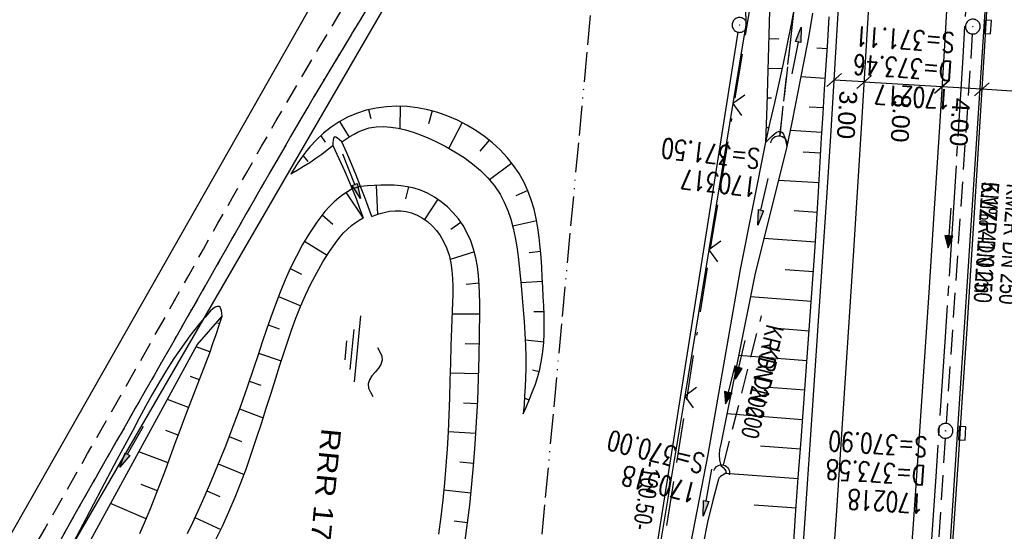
# Model space of a CAD drawing. Extents: x 509531 to 509917, y 454649 to 455599.
# Tile 21 of 26: x 509672 to 509771, y 455417 to 455468. Entities that reach past the tile are written whole.
import ezdxf

# ---------------------------------------------------------------- set-up
doc = ezdxf.new("R2010")
doc.units = 0
doc.header["$LTSCALE"] = 10
doc.header["$MEASUREMENT"] = 0
for name, pattern in [('ACAD_ISO13W100', [36, 12, -3, 12, -3, 0, -3, 0, -3]), ('ACAD_ISO16W100', [73, 15, -6.5, 15, -6.5, 15, -7, 1, -7]), ('ACHSE', [5.5, 4, -0.5, 0.5, -0.5]), ('AUSGEZOGEN', [0]), ('LT00', [0]), ('LT11', [0.3, 0.2, -0.1]), ('LT12', [0.4, 0.3, -0.1]), ('STRICHLINIE2', [0.375, 0.25, -0.125])]:
    doc.linetypes.add(name, pattern=pattern)
doc.layers.get('0').update_dxf_attribs({"linetype": 'LT00'})
for name, color, linetype in [('--EK_FBR', 1, 'LT00'), ('--EK_Halt-Pfeil', 4, 'LT00'), ('--EK_Haltung', 7, 'STRICHLINIE2'), ('--EK_Haltung-Text', 140, 'LT00'), ('--EK_RRB', 181, 'LT00'), ('--EK_RRB_SYMB', 181, 'LT00'), ('--EK_Schacht-Text', 5, 'LT00'), ('--EL_DFK_AB_L', 21, 'LT00'), ('--EL_DFK_AB_P', 7, 'LT00'), ('--EL_Halt-Pfeil', 4, 'LT00'), ('--EL_Haltung', 182, 'STRICHLINIE2'), ('--EL_Haltung-Text', 182, 'LT00'), ('--EL_RRB', 181, 'LT00'), ('--WASSER_NUTZUNG', 180, 'Continuous'), ('-AX-093', 35, 'ACHSE'), ('ABSTAND', 8, 'LT00'), ('BAB-KABEL', 220, 'ACAD_ISO16W100'), ('BEMAßUNG', 255, 'Continuous'), ('DFK_AB_L', 21, 'LT00'), ('DFK_AB_P', 7, 'LT00'), ('DFK_KATASTER', 250, 'LT00'), ('DL', 182, 'LT12'), ('GASLTG', 250, 'ACAD_ISO13W100'), ('PFEIL', 140, 'AUSGEZOGEN'), ('RRB_TEXT', 184, 'Continuous'), ('V116_AFBR_BAB', 250, 'LT00'), ('V116_BOESCH', 250, 'LT00'), ('V116_BOSCHUNG', 250, 'LT00'), ('V116_FELDWEG', 250, 'LT11'), ('V116_GRABEN', 250, 'LT00'), ('V116_H_BORD', 8, 'LT00'), ('V116_KA_PRUF', 182, 'LT00'), ('V116_LD_MARK', 250, 'LT00'), ('V116_SINKK', 182, 'LT00'), ('V116_UK_DURCH', 182, 'LT00'), ('V116_ZAUN', 40, 'LT00')]:
    doc.layers.add(name, color=color, linetype=linetype)
doc.styles.add('Arial', font='ARIAL.TTF')
doc.styles.add('Haltungsbeschriftung', font='ARIAL.TTF', dxfattribs={"width": 0.75})
doc.styles.add('schachtbeschriftung', font='romans.shx', dxfattribs={"width": 0.75, "height": 2})
doc.styles.get("Standard").update_dxf_attribs({"font": 'ARIAL.TTF'})
doc.styles.add('UNIR-H', font='unir_h.shx', dxfattribs={"width": 0.8})

# ---------------------------------------------------------------- blocks, each defined once
blk = doc.blocks.new('SYMB0003')
at = {"color": 0, "linetype": 'ByBlock'}
for p, q in [((-0.015712, 0), (0.010166, 0.012015)), ((0, -0.021257), (-0.015712, 0)), ((0.010166, 0.012015), (0, -0.021257))]:
    blk.add_line(p, q, dxfattribs=at)
for points in [[(-0.031395, 0.499013), (-0.093691, 0.491144), (-0.154509, 0.475528), (-0.21289, 0.452414), (-0.267913, 0.422164), (-0.318712, 0.385257), (-0.364484, 0.342274), (-0.404509, 0.293893), (-0.438154, 0.240877), (-0.464888, 0.184062), (-0.484292, 0.124345), (-0.496058, 0.062667), (-0.5, 0)], [(-0.5, 0), (-0.496058, -0.062667), (-0.484292, -0.124345), (-0.464888, -0.184062), (-0.438154, -0.240877), (-0.404509, -0.293893), (-0.364485, -0.342274), (-0.318712, -0.385257), (-0.267914, -0.422164), (-0.21289, -0.452414), (-0.154509, -0.475529), (-0.093691, -0.491144), (-0.031395, -0.499014), (0.031395, -0.499014)], [(0.5, 0), (0.496057, 0.062667), (0.484292, 0.124345), (0.464888, 0.184062), (0.438153, 0.240877), (0.404509, 0.293893), (0.364484, 0.342274), (0.318712, 0.385257), (0.267913, 0.422164), (0.21289, 0.452414), (0.154509, 0.475528), (0.093691, 0.491144), (0.031395, 0.499013), (-0.031395, 0.499013)], [(0.031395, -0.499014), (0.093691, -0.491144), (0.154509, -0.475529), (0.21289, -0.452414), (0.267914, -0.422164), (0.318712, -0.385257), (0.364485, -0.342274), (0.404509, -0.293893), (0.438154, -0.240877), (0.464889, -0.184062), (0.484292, -0.124345), (0.496058, -0.062667), (0.5, 0)]]:
    blk.add_lwpolyline(points, dxfattribs=at)
blk = doc.blocks.new('SYMB7251')
at = {"color": 0, "linetype": 'ByBlock'}
for points in [[(-0.25, 0), (-0.208333, 0.028889), (-0.166667, 0.051111), (-0.125, 0.06), (-0.083333, 0.051111), (-0.041667, 0.028889), (0, 0)], [(0, 0), (0.041667, -0.028889), (0.083333, -0.051111), (0.125, -0.06), (0.166667, -0.051111), (0.208333, -0.028889), (0.25, 0)]]:
    blk.add_lwpolyline(points, dxfattribs=at)
blk = doc.blocks.new('Pfreil3')
at = {"layer": 'PFEIL'}
blk.add_hatch(color=256, dxfattribs=at).paths.add_polyline_path([(-1.549, 0.273), (-1.549, -0.273), (0, 0)])
for p, q in [((-1.549, 0), (-4.831, 0)), ((-1.549, -0.273), (-1.549, 0.273)), ((-1.549, 0.273), (0, 0)), ((0, 0), (-1.549, -0.273))]:
    blk.add_line(p, q, dxfattribs=at)
blk = doc.blocks.new('SYMB0652')
at = {"color": 0, "linetype": 'ByBlock'}
blk.add_lwpolyline([(-0.15, -0.075), (0.15, -0.075), (0.15, 0.075), (-0.15, 0.075), (-0.15, -0.075)], dxfattribs=at)
blk = doc.blocks.new('SYMB1107')
at = {"color": 0, "linetype": 'ByBlock'}
for points in [[(-0.2, 0), (-0.196157, 0.039018), (-0.184776, 0.076537), (-0.166294, 0.111114), (-0.141421, 0.141421), (-0.111114, 0.166294), (-0.076537, 0.184776), (-0.039018, 0.196157), (0, 0.2)], [(0, 0.2), (0.039018, 0.196157), (0.076537, 0.184776), (0.111114, 0.166294), (0.141421, 0.141421), (0.166294, 0.111114), (0.184776, 0.076537), (0.196157, 0.039018), (0.2, 0)]]:
    blk.add_lwpolyline(points, dxfattribs=at)
blk = doc.blocks.new('SYMB0011')
at = {"color": 0, "linetype": 'ByBlock'}
for p, q in [((0.5, 0), (-0.5, 0)), ((0, 0.5), (0, -0.5))]:
    blk.add_line(p, q, dxfattribs=at)
blk = doc.blocks.new('_Oblique')
at = {"color": 0, "linetype": 'ByBlock', "lineweight": -2}
blk.add_line((-0.5, -0.5), (0.5, 0.5), dxfattribs=at)
blk = doc.blocks.new('SYMB0024')
at = {"color": 0, "linetype": 'ByBlock'}
for p, q in [((-0.5, 0.5), (0, 0)), ((0, 0), (0.5, 0.5))]:
    blk.add_line(p, q, dxfattribs=at)
blk = doc.blocks.new('WASSER2')
at = {"layer": '--EK_RRB_SYMB'}
for p, q in [((-0.3349, 0), (0.3349, 0)), ((-0.1913, -0.0543), (0.2151, -0.0543)), ((-0.071, -0.1164), (0.123, -0.1164))]:
    blk.add_line(p, q, dxfattribs=at)
blk = doc.blocks.new('SYMB0070')
at = {"color": 0, "linetype": 'ByBlock'}
for p, q in [((-0.5, 0), (0.2, 0)), ((0.5, 0), (0.2, 0.1)), ((0.2, 0.1), (0.2, 0)), ((0.468, 0), (0.21, 0.086)), ((0.21, 0.086), (0.21, -0.086)), ((0.21, -0.086), (0.468, 0)), ((0.22, -0.072), (0.437, 0)), ((0.23, -0.058), (0.405, 0)), ((0.24, -0.045), (0.374, 0)), ((0.342, 0), (0.25, 0.031)), ((0.25, 0.031), (0.25, -0.031)), ((0.25, -0.031), (0.342, 0)), ((0.26, -0.017), (0.31, 0)), ((0.27, -0.003), (0.279, 0))]:
    blk.add_line(p, q, dxfattribs=at)
for points in [[(0.2, 0), (0.2, -0.1), (0.5, 0)], [(0.437, 0), (0.22, 0.072), (0.22, -0.072)], [(0.405, 0), (0.23, 0.058), (0.23, -0.058)], [(0.374, 0), (0.24, 0.045), (0.24, -0.045)], [(0.31, 0), (0.26, 0.017), (0.26, -0.017)], [(0.279, 0), (0.27, 0.003), (0.27, -0.003)]]:
    blk.add_lwpolyline(points, dxfattribs=at)

msp = doc.modelspace()

# ---------------------------------------------------------------- linework, layer by layer
at = {"layer": '--EK_FBR', "linetype": 'LT11', "flags": 128}
for points in [[(509657.369, 455386.928), (509658.712, 455389.416), (509660.058, 455391.902), (509661.408, 455394.386), (509662.765, 455396.867), (509664.347, 455399.733), (509665.941, 455402.593), (509667.543, 455405.449), (509669.154, 455408.3), (509670.77, 455411.148), (509672.39, 455413.993), (509674.013, 455416.837), (509676.223, 455420.707), (509678.434, 455424.577), (509680.643, 455428.448), (509682.848, 455432.32), (509685.048, 455436.195), (509687.242, 455440.073), (509688.708, 455442.676), (509690.173, 455445.28), (509691.639, 455447.884), (509693.107, 455450.486), (509694.58, 455453.085), (509696.06, 455455.681), (509697.55, 455458.272), (509699.051, 455460.857), (509700.566, 455463.435), (509701.797, 455465.504), (509703.035, 455467.57), (509704.279, 455469.633), (509705.526, 455471.693), (509706.772, 455473.754), (509708.017, 455475.815), (509709.256, 455477.877), (509710.488, 455479.943), (509711.709, 455482.013), (509712.918, 455484.088), (509714.112, 455486.171), (509715.299, 455488.28), (509716.472, 455490.396), (509717.634, 455492.518), (509718.788, 455494.645), (509719.938, 455496.777), (509721.086, 455498.912), (509722.238, 455501.049), (509722.825, 455502.133)], [(509725.717, 455502.437), (509725.185, 455501.472), (509723.904, 455499.139), (509722.624, 455496.809), (509721.342, 455494.485), (509720.054, 455492.166), (509718.758, 455489.852), (509717.451, 455487.546), (509716.129, 455485.247), (509714.785, 455482.947), (509713.426, 455480.654), (509712.054, 455478.366), (509710.674, 455476.082), (509709.287, 455473.8), (509707.896, 455471.519), (509706.506, 455469.238), (509705.118, 455466.954), (509703.736, 455464.667), (509702.362, 455462.376), (509700.84, 455459.808), (509699.331, 455457.234), (509697.832, 455454.654), (509696.342, 455452.07), (509694.859, 455449.482), (509693.38, 455446.892), (509691.905, 455444.3), (509690.43, 455441.707), (509688.954, 455439.115), (509687.06, 455435.798), (509685.163, 455432.481), (509683.265, 455429.166), (509681.369, 455425.849), (509679.475, 455422.531), (509677.586, 455419.21), (509675.704, 455415.884), (509673.842, 455412.574), (509671.986, 455409.259), (509670.136, 455405.942), (509668.289, 455402.623), (509666.444, 455399.302), (509664.599, 455395.982), (509662.741, 455392.644), (509660.883, 455389.307), (509659.023, 455385.97)]]:
    msp.add_lwpolyline(points, dxfattribs=at)
at = {"layer": '--EK_FBR', "color": 2}
for points in [[(509765.74, 455474.108), (509765.247, 455465.869), (509764.739, 455457.631), (509764.216, 455449.394), (509763.661, 455440.877), (509763.092, 455432.361), (509762.511, 455423.846), (509762.065, 455417.424), (509761.613, 455411.002), (509761.156, 455404.581), (509760.695, 455398.16), (509760.387, 455393.904), (509760.077, 455389.648), (509759.762, 455385.393), (509759.442, 455381.138), (509759.159, 455377.444), (509758.871, 455373.75), (509758.581, 455370.056), (509758.288, 455366.362)], [(509769.771, 455474.009), (509769.293, 455465.83), (509768.801, 455457.653), (509768.294, 455449.476), (509767.888, 455443.092), (509767.474, 455436.708), (509767.053, 455430.325), (509766.624, 455423.942), (509766.185, 455417.497), (509765.738, 455411.053), (509765.282, 455404.609), (509764.815, 455398.166), (509764.395, 455392.498), (509763.967, 455386.831), (509763.531, 455381.164), (509763.203, 455376.952), (509762.873, 455372.741), (509762.541, 455368.529), (509762.459, 455365.967)]]:
    msp.add_lwpolyline(points, dxfattribs=at)
at = {"layer": '--EK_FBR'}
msp.add_lwpolyline([(509750.773, 455412.544), (509751.081, 455417.021), (509751.385, 455421.499), (509751.688, 455425.976), (509752.027, 455430.983), (509752.365, 455435.99), (509752.7, 455440.998), (509753.032, 455446.005), (509753.358, 455451.013), (509753.754, 455457.244), (509754.141, 455463.476), (509754.518, 455469.709)], dxfattribs=at)
at = {"layer": '--EK_Haltung'}
for p, q in [((509754.218, 455507.438), (509748.549, 455456.694)), ((509768.073, 455467.045), (509765.408, 455427.625)), ((509765.31, 455426.127), (509762.918, 455388.032))]:
    msp.add_line(p, q, dxfattribs=at)
at = {"layer": '--EK_Haltung', "color": 81}
msp.add_line((509742.861, 455423.419), (509746.705, 455438.522), dxfattribs=at)
at = {"layer": '--EK_RRB'}
msp.add_lwpolyline([(509716.699, 455415.782), (509716.934, 455417.566), (509717.142, 455419.353), (509717.326, 455421.138), (509717.527, 455423.341), (509717.698, 455425.541), (509717.842, 455427.742), (509717.959, 455429.948), (509718.049, 455432.161), (509718.114, 455434.387), (509718.154, 455436.628), (509718.17, 455438.888), (509718.168, 455439.816), (509718.153, 455440.745), (509718.115, 455441.669), (509718.044, 455442.587), (509717.932, 455443.494), (509717.767, 455444.386), (509717.542, 455445.261), (509717.246, 455446.113), (509716.87, 455446.941), (509716.466, 455447.645), (509715.998, 455448.318), (509715.471, 455448.953), (509714.891, 455449.54), (509714.263, 455450.071), (509713.592, 455450.538), (509712.884, 455450.933), (509712.145, 455451.247), (509711.504, 455451.445), (509710.849, 455451.587), (509710.182, 455451.681), (509709.507, 455451.734), (509708.828, 455451.752), (509708.149, 455451.744), (509707.472, 455451.715), (509706.777, 455451.673), (509706.086, 455451.623), (509705.238, 455451.377), (509704.768, 455451.067), (509704.304, 455450.75), (509703.854, 455450.417), (509703.423, 455450.061), (509702.933, 455449.59), (509702.477, 455449.082), (509702.048, 455448.546), (509701.642, 455447.993), (509700.898, 455446.881), (509700.212, 455445.737), (509699.579, 455444.565), (509698.993, 455443.367), (509698.447, 455442.148), (509697.936, 455440.911), (509697.454, 455439.659), (509696.995, 455438.395), (509696.553, 455437.124), (509696.122, 455435.847), (509695.696, 455434.569), (509695.27, 455433.293), (509694.581, 455431.282), (509693.873, 455429.284), (509693.142, 455427.299), (509692.385, 455425.327), (509691.599, 455423.367), (509690.783, 455421.42), (509689.931, 455419.484), (509689.043, 455417.56), (509688.511, 455416.451)], dxfattribs=at)
at = {"layer": '--EL_DFK_AB_L'}
for p, q in [((509742.924, 455529.03), (509664.517, 455394.067)), ((509728.858, 455369.44), (509744.363, 455467.218))]:
    msp.add_line(p, q, dxfattribs=at)
at = {"layer": '--EL_Haltung'}
for p, q in [((509754.218, 455507.438), (509748.549, 455456.694)), ((509768.073, 455467.045), (509765.408, 455427.625)), ((509742.861, 455423.419), (509746.705, 455438.522)), ((509765.31, 455426.127), (509762.918, 455388.032))]:
    msp.add_line(p, q, dxfattribs=at)
at = {"layer": '--EL_RRB'}
msp.add_lwpolyline([(509716.699, 455415.782), (509716.934, 455417.566), (509717.142, 455419.353), (509717.326, 455421.138), (509717.527, 455423.341), (509717.698, 455425.541), (509717.842, 455427.742), (509717.959, 455429.948), (509718.049, 455432.161), (509718.114, 455434.387), (509718.154, 455436.628), (509718.17, 455438.888), (509718.168, 455439.816), (509718.153, 455440.745), (509718.115, 455441.669), (509718.044, 455442.587), (509717.932, 455443.494), (509717.767, 455444.386), (509717.542, 455445.261), (509717.246, 455446.113), (509716.87, 455446.941), (509716.466, 455447.645), (509715.998, 455448.318), (509715.471, 455448.953), (509714.891, 455449.54), (509714.263, 455450.071), (509713.592, 455450.538), (509712.884, 455450.933), (509712.145, 455451.247), (509711.504, 455451.445), (509710.849, 455451.587), (509710.182, 455451.681), (509709.507, 455451.734), (509708.828, 455451.752), (509708.149, 455451.744), (509707.472, 455451.715), (509706.777, 455451.673), (509706.086, 455451.623), (509705.238, 455451.377), (509704.768, 455451.067), (509704.304, 455450.75), (509703.854, 455450.417), (509703.423, 455450.061), (509702.933, 455449.59), (509702.477, 455449.082), (509702.048, 455448.546), (509701.642, 455447.993), (509700.898, 455446.881), (509700.212, 455445.737), (509699.579, 455444.565), (509698.993, 455443.367), (509698.447, 455442.148), (509697.936, 455440.911), (509697.454, 455439.659), (509696.995, 455438.395), (509696.553, 455437.124), (509696.122, 455435.847), (509695.696, 455434.569), (509695.27, 455433.293), (509694.581, 455431.282), (509693.873, 455429.284), (509693.142, 455427.299), (509692.385, 455425.327), (509691.599, 455423.367), (509690.783, 455421.42), (509689.931, 455419.484), (509689.043, 455417.56), (509688.511, 455416.451)], dxfattribs=at)
at = {"layer": '-AX-093', "ltscale": 0.2}
msp.add_lwpolyline([(509772.617, 455584.067), (509772.422, 455577.829), (509771.927, 455563.676), (509771.381, 455549.524), (509770.785, 455535.375), (509770.14, 455521.228), (509769.447, 455507.083), (509768.709, 455492.94), (509767.925, 455478.8), (509767.099, 455464.662), (509766.23, 455450.527), (509765.32, 455436.394), (509764.37, 455422.264), (509763.382, 455408.137), (509762.358, 455394.012), (509761.297, 455379.89), (509760.203, 455365.77), (509759.075, 455351.653)], dxfattribs=at)
at = {"layer": 'BAB-KABEL', "ltscale": 0.03, "flags": 128}
msp.add_lwpolyline([(509744.429, 455587.154), (509744.884, 455574.421), (509745.016, 455570.734), (509745.41, 455559.935), (509746.463, 455539.739), (509746.856, 455517.321), (509747.254, 455499.237), (509747.254, 455483.303), (509746.991, 455479.089), (509746.072, 455473.114), (509741.72, 455446.586), (509735.262, 455405.826), (509727.746, 455362.593), (509727.087, 455349.484), (509725.641, 455318.867), (509724.573, 455296.05), (509722.061, 455252.912), (509719.952, 455223.627), (509716.984, 455184.525), (509714.991, 455143.773), (509710.809, 455095.309), (509707.539, 455064.12), (509704.454, 455036.725), (509702.097, 455030.386), (509690.677, 455027.125), (509685.781, 455001.292), (509698.684, 454988.554), (509687.296, 454943.017), (509685.237, 454936.132), (509682.276, 454911.563), (509678.853, 454889.212), (509677.029, 454864.133), (509675.207, 454842.293), (509675.207, 454838.88), (509674.576, 454831.129), (509663.944, 454792.585), (509656.038, 454760.97), (509649.8, 454731.909), (509645.386, 454711.52), (509640.677, 454673.985), (509632.766, 454668.852)], dxfattribs=at)
at = {"layer": 'BEMAßUNG'}
for p, q in [((509757.104, 455462.185), (509754.072, 455462.373)), ((509764.989, 455461.694), (509757.104, 455462.183)), ((509769.027, 455461.448), (509764.989, 455461.698)), ((509777.073, 455460.947), (509769.027, 455461.446))]:
    msp.add_line(p, q, dxfattribs=at)
at = {"layer": 'DFK_AB_L'}
for p, q in [((509742.924, 455529.03), (509664.517, 455394.067)), ((509728.858, 455369.44), (509744.363, 455467.218))]:
    msp.add_line(p, q, dxfattribs=at)
at = {"layer": 'DFK_KATASTER'}
msp.add_line((509651.05, 455382.019), (509742.659, 455543.027), dxfattribs=at)
at = {"layer": 'DL'}
msp.add_line((509754.218, 455507.438), (509748.549, 455456.694), dxfattribs=at)
at = {"layer": 'GASLTG', "ltscale": 0.025, "flags": 128}
msp.add_lwpolyline([(509732.412, 455588.47), (509731.559, 455550.215), (509730.863, 455531.773), (509729.977, 455496.071), (509729.817, 455473.793), (509723.139, 455402.323), (509719.992, 455370.227), (509719.32, 455359.341), (509718.219, 455346.92), (509717.576, 455329.178), (509717.027, 455313.894), (509716.011, 455279.64), (509715.623, 455261.049), (509714.406, 455253.668), (509713.55, 455245.775), (509712.753, 455238.464), (509710.106, 455214.892), (509700.768, 455126.624), (509692.786, 455066.172), (509691.898, 455059.057), (509688.483, 455033.75), (509683.036, 454993.781), (509674.834, 454936.521), (509667.273, 454889.447), (509660.75, 454850.407), (509657.904, 454839.06), (509646.1, 454798.179), (509643.654, 454788.347), (509640.958, 454775.409), (509638.389, 454763.73), (509630.009, 454722.145), (509625.515, 454700.413), (509623.56, 454684.933), (509621.446, 454670.091)], dxfattribs=at)
at = {"layer": 'V116_AFBR_BAB', "color": 0}
for points in [[(509765.74, 455474.108), (509765.247, 455465.869), (509764.739, 455457.631), (509764.216, 455449.394), (509763.661, 455440.877), (509763.092, 455432.361), (509762.511, 455423.846), (509762.065, 455417.424), (509761.613, 455411.002), (509761.156, 455404.581), (509760.695, 455398.16), (509760.387, 455393.904), (509760.077, 455389.648), (509759.762, 455385.393), (509759.442, 455381.138), (509759.159, 455377.444), (509758.871, 455373.75), (509758.581, 455370.056), (509758.288, 455366.362)], [(509769.771, 455474.009), (509769.293, 455465.83), (509768.801, 455457.653), (509768.294, 455449.476), (509767.888, 455443.092), (509767.474, 455436.708), (509767.053, 455430.325), (509766.624, 455423.942), (509766.185, 455417.497), (509765.738, 455411.053), (509765.282, 455404.609), (509764.815, 455398.166), (509764.395, 455392.498), (509763.967, 455386.831), (509763.531, 455381.164), (509763.203, 455376.952), (509762.873, 455372.741), (509762.541, 455368.529), (509762.459, 455365.967)]]:
    msp.add_lwpolyline(points, dxfattribs=at)
at = {"layer": 'V116_AFBR_BAB'}
msp.add_lwpolyline([(509750.773, 455412.544), (509751.081, 455417.021), (509751.385, 455421.499), (509751.688, 455425.976), (509752.027, 455430.983), (509752.365, 455435.99), (509752.7, 455440.998), (509753.032, 455446.005), (509753.358, 455451.013), (509753.754, 455457.244), (509754.141, 455463.476), (509754.518, 455469.709)], dxfattribs=at)
at = {"layer": 'V116_BOESCH'}
for points in [[(509747.151, 455456.089), (509747.269, 455459.727), (509747.385, 455463.365), (509747.496, 455467.003), (509747.6, 455470.641)], [(509749.903, 455414.518), (509750.167, 455418.327), (509750.437, 455422.135), (509750.714, 455425.943), (509750.922, 455428.735), (509751.133, 455431.527), (509751.344, 455434.319), (509751.553, 455437.111), (509751.758, 455439.904), (509751.957, 455442.697), (509752.148, 455445.49), (509752.328, 455448.284), (509752.495, 455451.079), (509752.597, 455452.898), (509752.696, 455454.716), (509752.798, 455456.535), (509752.943, 455458.982), (509753.097, 455461.428), (509753.257, 455463.873), (509753.42, 455466.319), (509753.582, 455468.764)], [(509722.577, 455428.605), (509722.902, 455429.35), (509723.219, 455430.097), (509723.52, 455430.846), (509723.798, 455431.6), (509724.045, 455432.359), (509724.253, 455433.125), (509724.436, 455434.014), (509724.565, 455434.913), (509724.646, 455435.821), (509724.688, 455436.738), (509724.696, 455437.662), (509724.68, 455438.593), (509724.645, 455439.53), (509724.6, 455440.472), (509724.551, 455441.418), (509724.5, 455442.426), (509724.446, 455443.435), (509724.382, 455444.441), (509724.301, 455445.442), (509724.196, 455446.434), (509724.058, 455447.414), (509723.883, 455448.379), (509723.661, 455449.326), (509723.386, 455450.252), (509723.05, 455451.153), (509722.648, 455452.028), (509722.151, 455452.906), (509721.579, 455453.748), (509720.937, 455454.549), (509720.23, 455455.307), (509719.465, 455456.017), (509718.646, 455456.676), (509717.779, 455457.281), (509716.869, 455457.827), (509715.923, 455458.311), (509714.945, 455458.73), (509713.932, 455459.083), (509712.899, 455459.362), (509711.852, 455459.565), (509710.799, 455459.689), (509709.747, 455459.73), (509708.701, 455459.685), (509707.669, 455459.552), (509706.658, 455459.327), (509705.673, 455459.007), (509704.778, 455458.619), (509703.918, 455458.152), (509703.099, 455457.611), (509702.327, 455457.006), (509701.607, 455456.341), (509700.945, 455455.624), (509700.524, 455455.103), (509700.126, 455454.565), (509699.747, 455454.013), (509699.379, 455453.454), (509699.018, 455452.89)], [(509704.192, 455456.131), (509704.6, 455456.403), (509705.009, 455456.667), (509705.424, 455456.913), (509705.844, 455457.134), (509706.274, 455457.321), (509706.962, 455457.531), (509707.672, 455457.646), (509708.399, 455457.675), (509709.141, 455457.627), (509709.892, 455457.509), (509710.648, 455457.331), (509711.406, 455457.101), (509712.16, 455456.827), (509712.907, 455456.519), (509713.643, 455456.183), (509714.66, 455455.673), (509715.637, 455455.124), (509716.567, 455454.532), (509717.441, 455453.896), (509718.251, 455453.212), (509718.989, 455452.477), (509719.647, 455451.689), (509720.218, 455450.845), (509720.65, 455450.037), (509721.013, 455449.188), (509721.314, 455448.303), (509721.561, 455447.388), (509721.762, 455446.448), (509721.925, 455445.488), (509722.057, 455444.516), (509722.167, 455443.537), (509722.262, 455442.555), (509722.351, 455441.578), (509722.462, 455440.35), (509722.568, 455439.135), (509722.665, 455437.93), (509722.746, 455436.731), (509722.806, 455435.536), (509722.838, 455434.342), (509722.837, 455433.146), (509722.812, 455432.241), (509722.768, 455431.334), (509722.712, 455430.425), (509722.647, 455429.515), (509722.577, 455428.605)], [(509699.018, 455452.89), (509699.667, 455453.266), (509700.311, 455453.649), (509700.946, 455454.045), (509701.569, 455454.459), (509702.147, 455454.875), (509702.715, 455455.306), (509703.277, 455455.744)], [(509705.238, 455451.377), (509704.768, 455451.067), (509704.304, 455450.75), (509703.854, 455450.417), (509703.423, 455450.061), (509702.933, 455449.59), (509702.477, 455449.082), (509702.048, 455448.546), (509701.642, 455447.993), (509700.898, 455446.881), (509700.212, 455445.737), (509699.579, 455444.565), (509698.993, 455443.367), (509698.447, 455442.148), (509697.936, 455440.911), (509697.454, 455439.659), (509696.995, 455438.395), (509696.553, 455437.124), (509696.122, 455435.847), (509695.696, 455434.569), (509695.27, 455433.293), (509694.581, 455431.282), (509693.873, 455429.284), (509693.142, 455427.299), (509692.385, 455425.327), (509691.599, 455423.367), (509690.783, 455421.42), (509689.931, 455419.484), (509689.043, 455417.56), (509688.511, 455416.451)], [(509716.699, 455415.782), (509716.934, 455417.566), (509717.142, 455419.353), (509717.326, 455421.138), (509717.527, 455423.341), (509717.698, 455425.541), (509717.842, 455427.742), (509717.959, 455429.948), (509718.049, 455432.161), (509718.114, 455434.387), (509718.154, 455436.628), (509718.17, 455438.888), (509718.168, 455439.816), (509718.153, 455440.745), (509718.115, 455441.669), (509718.044, 455442.587), (509717.932, 455443.494), (509717.767, 455444.386), (509717.542, 455445.261), (509717.246, 455446.113), (509716.87, 455446.941), (509716.466, 455447.645), (509715.998, 455448.318), (509715.471, 455448.953), (509714.891, 455449.54), (509714.263, 455450.071), (509713.592, 455450.538), (509712.884, 455450.933), (509712.145, 455451.247), (509711.504, 455451.445), (509710.849, 455451.587), (509710.182, 455451.681), (509709.507, 455451.734), (509708.828, 455451.752), (509708.149, 455451.744), (509707.472, 455451.715), (509706.777, 455451.673), (509706.086, 455451.623)], [(509707.226, 455448.561), (509707.579, 455448.703), (509707.938, 455448.835), (509708.477, 455448.99), (509709.033, 455449.096), (509709.597, 455449.148), (509710.162, 455449.143), (509710.721, 455449.075), (509711.264, 455448.942), (509711.836, 455448.716), (509712.377, 455448.415), (509712.882, 455448.049), (509713.348, 455447.626), (509713.77, 455447.158), (509714.144, 455446.653), (509714.465, 455446.121), (509714.802, 455445.401), (509715.054, 455444.656), (509715.233, 455443.89), (509715.349, 455443.105), (509715.414, 455442.306), (509715.437, 455441.496), (509715.431, 455440.679), (509715.406, 455439.859), (509715.373, 455439.039), (509715.306, 455437.249), (509715.248, 455435.475), (509715.196, 455433.716), (509715.145, 455431.969), (509715.089, 455430.231), (509715.025, 455428.502), (509714.947, 455426.778), (509714.852, 455425.056), (509714.734, 455423.336), (509714.589, 455421.613), (509714.414, 455419.887), (509714.21, 455418.159), (509713.98, 455416.429)], [(509691.383, 455415.813), (509692.09, 455417.242), (509692.752, 455418.688), (509693.373, 455420.149), (509693.96, 455421.624), (509694.516, 455423.112), (509695.047, 455424.61), (509695.557, 455426.118), (509696.052, 455427.633), (509696.537, 455429.156), (509697.016, 455430.684), (509697.495, 455432.215), (509697.879, 455433.434), (509698.271, 455434.651), (509698.675, 455435.864), (509699.097, 455437.069), (509699.541, 455438.264), (509700.012, 455439.445), (509700.516, 455440.609), (509701.057, 455441.754), (509701.64, 455442.875), (509702.27, 455443.971), (509702.951, 455445.038), (509703.689, 455446.074), (509704.023, 455446.502), (509704.374, 455446.914), (509704.748, 455447.301), (509705.152, 455447.653), (509705.538, 455447.931), (509705.942, 455448.186), (509706.357, 455448.429)], [(509683.707, 455416.494), (509684.282, 455417.786), (509684.828, 455419.083), (509685.352, 455420.385), (509685.857, 455421.69), (509686.349, 455422.998), (509686.832, 455424.307), (509687.311, 455425.617), (509687.791, 455426.927), (509688.278, 455428.234), (509688.775, 455429.539), (509689.184, 455430.586), (509689.598, 455431.632), (509690.01, 455432.68), (509690.414, 455433.731), (509690.804, 455434.786), (509691.128, 455435.707), (509691.441, 455436.63), (509691.747, 455437.557), (509692.049, 455438.485)]]:
    msp.add_lwpolyline(points, dxfattribs=at)
at = {"layer": 'V116_BOSCHUNG'}
for p, q in [((509747.483, 455466.584), (509748.464, 455466.552)), ((509753.367, 455465.528), (509752.317, 455465.601)), ((509747.392, 455463.585), (509748.818, 455463.539)), ((509753.17, 455462.543), (509750.699, 455462.7)), ((509747.297, 455460.587), (509747.73, 455460.572)), ((509706.9, 455459.389), (509707.133, 455458.498)), ((509710.093, 455459.726), (509710.061, 455457.474)), ((509713.325, 455459.256), (509712.981, 455457.945)), ((509752.979, 455459.556), (509751.545, 455459.639)), ((509703.965, 455458.179), (509704.927, 455456.615)), ((509716.377, 455458.088), (509715.03, 455455.472)), ((509747.2, 455457.588), (509747.49, 455457.579)), ((509752.829, 455457.081), (509749.621, 455457.26)), ((509702.056, 455456.744), (509702.514, 455456.088)), ((509719.114, 455456.31), (509718.176, 455455.181)), ((509700.286, 455454.712), (509700.745, 455454.123)), ((509752.712, 455454.993), (509750.942, 455455.089)), ((509721.402, 455453.979), (509719.158, 455452.287)), ((509752.546, 455451.989), (509748.431, 455452.229)), ((509707.654, 455451.724), (509707.793, 455448.784)), ((509710.945, 455451.569), (509710.644, 455450.348)), ((509723.034, 455451.192), (509721.822, 455450.656)), ((509704.622, 455450.97), (509706.338, 455448.418)), ((509713.918, 455450.322), (509712.577, 455448.28)), ((509752.371, 455448.983), (509750.031, 455449.129)), ((509702.203, 455448.746), (509703.267, 455447.806)), ((509723.933, 455448.125), (509721.513, 455447.581)), ((509716.249, 455447.971), (509715.233, 455447.255)), ((509752.18, 455445.979), (509746.951, 455446.328)), ((509700.399, 455446.058), (509702.705, 455444.665)), ((509717.615, 455445.005), (509715.162, 455444.23)), ((509724.337, 455445.029), (509723.18, 455444.907)), ((509698.958, 455443.293), (509700.115, 455442.737)), ((509751.977, 455442.976), (509749.094, 455443.179)), ((509718.106, 455441.818), (509716.771, 455441.682)), ((509724.522, 455441.978), (509722.326, 455441.856)), ((509697.758, 455440.459), (509700.05, 455439.534)), ((509751.763, 455439.972), (509745.583, 455440.429)), ((509718.17, 455438.692), (509715.358, 455438.673)), ((509724.669, 455438.933), (509723.628, 455438.924)), ((509691.799, 455437.717), (509691.638, 455437.771)), ((509696.716, 455437.597), (509697.854, 455437.187)), ((509751.542, 455436.969), (509748.266, 455437.223)), ((509690.83, 455434.859), (509689.413, 455435.372)), ((509718.14, 455435.656), (509716.698, 455435.684)), ((509724.648, 455435.848), (509722.784, 455436.037)), ((509695.752, 455434.736), (509698.044, 455433.952)), ((509751.318, 455433.977), (509744.395, 455434.514)), ((509689.76, 455432.044), (509688.863, 455432.381)), ((509718.065, 455432.642), (509715.167, 455432.728)), ((509724.182, 455432.844), (509723.509, 455433.012)), ((509694.795, 455431.9), (509695.968, 455431.492)), ((509751.092, 455430.986), (509747.446, 455431.268)), ((509723.171, 455429.982), (509722.695, 455430.182)), ((509688.665, 455429.254), (509686.518, 455430.063)), ((509717.943, 455429.622), (509716.508, 455429.687)), ((509693.803, 455429.091), (509696.234, 455428.201)), ((509750.867, 455427.994), (509743.204, 455428.588)), ((509687.617, 455426.452), (509686.34, 455426.924)), ((509692.764, 455426.306), (509694.027, 455425.813)), ((509717.771, 455426.598), (509714.947, 455426.786)), ((509750.646, 455425.015), (509746.626, 455425.314)), ((509686.581, 455423.627), (509683.614, 455424.74)), ((509691.671, 455423.544), (509694.276, 455422.461)), ((509717.546, 455423.577), (509716.158, 455423.699)), ((509750.43, 455422.034), (509743.046, 455422.559)), ((509685.51, 455420.789), (509683.845, 455421.449)), ((509690.517, 455420.807), (509691.84, 455420.225)), ((509717.27, 455420.569), (509714.516, 455420.854)), ((509684.353, 455417.953), (509680.764, 455419.512)), ((509750.218, 455419.053), (509745.968, 455419.342)), ((509689.296, 455418.1), (509691.916, 455416.881)), ((509716.933, 455417.558), (509715.555, 455417.73))]:
    msp.add_line(p, q, dxfattribs=at)
at = {"layer": 'V116_FELDWEG', "flags": 128}
for points in [[(509657.369, 455386.928), (509658.712, 455389.416), (509660.058, 455391.902), (509661.408, 455394.386), (509662.765, 455396.867), (509664.347, 455399.733), (509665.941, 455402.593), (509667.543, 455405.449), (509669.154, 455408.3), (509670.77, 455411.148), (509672.39, 455413.993), (509674.013, 455416.837), (509676.223, 455420.707), (509678.434, 455424.577), (509680.643, 455428.448), (509682.848, 455432.32), (509685.048, 455436.195), (509687.242, 455440.073), (509688.708, 455442.676), (509690.173, 455445.28), (509691.639, 455447.884), (509693.107, 455450.486), (509694.58, 455453.085), (509696.06, 455455.681), (509697.55, 455458.272), (509699.051, 455460.857), (509700.566, 455463.435), (509701.797, 455465.504), (509703.035, 455467.57), (509704.279, 455469.633), (509705.526, 455471.693), (509706.772, 455473.754), (509708.017, 455475.815), (509709.256, 455477.877), (509710.488, 455479.943), (509711.709, 455482.013), (509712.918, 455484.088), (509714.112, 455486.171), (509715.299, 455488.28), (509716.472, 455490.396), (509717.634, 455492.518), (509718.788, 455494.645), (509719.938, 455496.777), (509721.086, 455498.912), (509722.238, 455501.049), (509723.395, 455503.187), (509724.562, 455505.326), (509725.741, 455507.465), (509726.937, 455509.602), (509727.793, 455511.111), (509728.654, 455512.62), (509729.515, 455514.131), (509730.371, 455515.645), (509731.217, 455517.162), (509732.048, 455518.684), (509732.86, 455520.213), (509733.646, 455521.75), (509734.403, 455523.295), (509735.126, 455524.851), (509735.808, 455526.419), (509736.447, 455527.999), (509737.035, 455529.594), (509737.569, 455531.204), (509738.044, 455532.83), (509738.472, 455534.544), (509738.835, 455536.275), (509739.138, 455538.023), (509739.384, 455539.785), (509739.58, 455541.559), (509739.729, 455543.344), (509739.837, 455545.139), (509739.907, 455546.941), (509739.945, 455548.748), (509739.956, 455550.56), (509739.943, 455552.373), (509739.912, 455554.188), (509739.868, 455556.001), (509739.815, 455557.811), (509739.712, 455560.946), (509739.597, 455564.068), (509739.474, 455567.181), (509739.342, 455570.285), (509739.205, 455573.384), (509739.063, 455576.478), (509738.919, 455579.571), (509738.774, 455582.663), (509738.629, 455585.757), (509738.535, 455587.799)], [(509740.608, 455587.572), (509740.681, 455586.008), (509740.826, 455582.887), (509740.97, 455579.768), (509741.111, 455576.648), (509741.247, 455573.526), (509741.378, 455570.401), (509741.502, 455567.27), (509741.618, 455564.131), (509741.724, 455560.983), (509741.82, 455557.824), (509741.87, 455555.95), (509741.911, 455554.072), (509741.938, 455552.194), (509741.947, 455550.315), (509741.933, 455548.439), (509741.89, 455546.567), (509741.816, 455544.701), (509741.703, 455542.842), (509741.549, 455540.991), (509741.348, 455539.151), (509741.095, 455537.324), (509740.785, 455535.51), (509740.415, 455533.712), (509739.979, 455531.932), (509739.512, 455530.293), (509738.988, 455528.67), (509738.412, 455527.061), (509737.789, 455525.465), (509737.123, 455523.882), (509736.418, 455522.31), (509735.679, 455520.748), (509734.91, 455519.195), (509734.116, 455517.65), (509733.301, 455516.112), (509732.469, 455514.58), (509731.626, 455513.053), (509730.776, 455511.53), (509729.922, 455510.01), (509729.07, 455508.491), (509727.765, 455506.149), (509726.472, 455503.809), (509725.185, 455501.472), (509723.904, 455499.139), (509722.624, 455496.809), (509721.342, 455494.485), (509720.054, 455492.166), (509718.758, 455489.852), (509717.451, 455487.546), (509716.129, 455485.247), (509714.785, 455482.947), (509713.426, 455480.654), (509712.054, 455478.366), (509710.674, 455476.082), (509709.287, 455473.8), (509707.896, 455471.519), (509706.506, 455469.238), (509705.118, 455466.954), (509703.736, 455464.667), (509702.362, 455462.376), (509700.84, 455459.808), (509699.331, 455457.234), (509697.832, 455454.654), (509696.342, 455452.07), (509694.859, 455449.482), (509693.38, 455446.892), (509691.905, 455444.3), (509690.43, 455441.707), (509688.954, 455439.115), (509687.06, 455435.798), (509685.163, 455432.481), (509683.265, 455429.166), (509681.369, 455425.849), (509679.475, 455422.531), (509677.586, 455419.21), (509675.704, 455415.884), (509673.842, 455412.574), (509671.986, 455409.259), (509670.136, 455405.942), (509668.289, 455402.623), (509666.444, 455399.302), (509664.599, 455395.982), (509662.741, 455392.644), (509660.883, 455389.307), (509659.023, 455385.97)]]:
    msp.add_lwpolyline(points, dxfattribs=at)
at = {"layer": 'V116_GRABEN'}
for points in [[(509747.151, 455456.089), (509747.604, 455458.078), (509748.053, 455460.067), (509748.496, 455462.057), (509748.928, 455464.049), (509749.347, 455466.042), (509749.749, 455468.038), (509750.13, 455470.037)], [(509751.895, 455469.149), (509751.493, 455466.895), (509751.073, 455464.644), (509750.639, 455462.395), (509750.195, 455460.148), (509749.744, 455457.901), (509749.29, 455455.655)], [(509747.151, 455456.089), (509747.437, 455456.392), (509747.717, 455456.674), (509747.985, 455456.915), (509748.236, 455457.094), (509748.463, 455457.19), (509748.661, 455457.182), (509748.808, 455457.076), (509748.932, 455456.89), (509749.038, 455456.638), (509749.13, 455456.337), (509749.212, 455456.004), (509749.29, 455455.655)], [(509704.192, 455456.131), (509703.965, 455456.335), (509703.753, 455456.506), (509703.57, 455456.612), (509703.429, 455456.62), (509703.343, 455456.511), (509703.298, 455456.308), (509703.281, 455456.042), (509703.277, 455455.744)], [(509707.226, 455448.561), (509706.853, 455449.584), (509706.475, 455450.606), (509706.086, 455451.623), (509705.631, 455452.757), (509705.16, 455453.885), (509704.679, 455455.009), (509704.192, 455456.131)], [(509739.548, 455415.442), (509741.323, 455424.489), (509744.582, 455443.217), (509747.151, 455456.089)], [(509703.277, 455455.744), (509703.685, 455454.877), (509704.088, 455454.008), (509704.484, 455453.137), (509704.869, 455452.26), (509705.238, 455451.377), (509705.624, 455450.4), (509705.994, 455449.416), (509706.357, 455448.429)], [(509749.29, 455455.655), (509746.034, 455442.671), (509742.589, 455425.528), (509742.468, 455424.991), (509742.429, 455424.441), (509742.472, 455423.892), (509742.596, 455423.356), (509742.814, 455423.163), (509742.997, 455422.976), (509743.109, 455422.803), (509743.116, 455422.65), (509743.035, 455422.549), (509742.898, 455422.455), (509742.732, 455422.36), (509742.566, 455422.257), (509742.428, 455422.135), (509742.345, 455421.988), (509741.763, 455419.81), (509741.246, 455417.615), (509740.794, 455415.407)], [(509692.049, 455438.485), (509692.019, 455438.755), (509691.981, 455439.008), (509691.927, 455439.224), (509691.851, 455439.386), (509691.745, 455439.476), (509691.573, 455439.475), (509691.361, 455439.379), (509691.122, 455439.22), (509690.87, 455439.029)], [(509690.87, 455439.029), (509690.34, 455438.398), (509689.815, 455437.764), (509689.297, 455437.125), (509688.791, 455436.477), (509687.966, 455435.354), (509687.181, 455434.202), (509686.43, 455433.026), (509685.708, 455431.829), (509685.009, 455430.617), (509684.329, 455429.393), (509683.66, 455428.161), (509682.998, 455426.926), (509681.404, 455423.934), (509679.817, 455420.944), (509678.235, 455417.956), (509676.657, 455414.969), (509675.082, 455411.983), (509673.509, 455408.997)], [(509674.879, 455408.723), (509689.529, 455435.584), (509692.049, 455438.485)]]:
    msp.add_lwpolyline(points, dxfattribs=at)
at = {"layer": 'V116_H_BORD'}
msp.add_lwpolyline([(509774.381, 455583.874), (509773.228, 455546.886), (509769.653, 455474.023), (509764.682, 455398.161), (509763.405, 455381.136), (509762.413, 455368.551)], dxfattribs=at)
at = {"layer": 'V116_LD_MARK'}
msp.add_lwpolyline([(509762.805, 455585.142), (509762.56, 455577.504), (509762.218, 455567.601), (509761.85, 455557.698), (509761.458, 455547.797), (509760.911, 455534.889), (509760.325, 455521.983), (509759.699, 455509.079), (509759.036, 455496.177), (509758.335, 455483.276), (509757.597, 455470.378), (509756.824, 455457.481), (509756.015, 455444.587), (509755.171, 455431.695), (509754.294, 455418.805), (509753.384, 455405.917), (509752.442, 455393.032), (509751.468, 455380.149), (509750.463, 455367.269), (509749.412, 455354.197)], dxfattribs=at)
at = {"layer": 'V116_ZAUN'}
for p, q in [((509743.823, 455459.999), (509741.378, 455445.199)), ((509741.378, 455445.199), (509738.933, 455430.4)), ((509738.933, 455430.4), (509736.487, 455415.6))]:
    msp.add_line(p, q, dxfattribs=at)
msp.add_lwpolyline([(509745.002, 455474.889), (509745.139, 455467.964), (509743.823, 455459.999)], dxfattribs=at)

# ---------------------------------------------------------------- block references
at = {"layer": '--EK_Halt-Pfeil', "zscale": 4}
for p, xscale, yscale, rotation in [((509765.743, 455447.403), 4.000000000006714, 4, 266.1320600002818), ((509743.529, 455431.549), 3.999999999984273, 4.00000000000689, 256.1000369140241)]:
    msp.add_blockref('SYMB0070', p, dxfattribs=dict(at, xscale=xscale, yscale=yscale, rotation=rotation))
at = {"layer": '--EK_RRB_SYMB', "xscale": 9.999999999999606, "yscale": 10, "zscale": 10, "rotation": 264.4992000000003}
msp.add_blockref('WASSER2', (509705.756, 455435.177), dxfattribs=at)
at = {"layer": '--EL_DFK_AB_P', "xscale": 1.500000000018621, "yscale": 1.5, "zscale": 1.5, "rotation": 264.7377099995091}
msp.add_blockref('SYMB0003', (509744.48, 455467.959), dxfattribs=at)
at = {"layer": '--EL_Halt-Pfeil', "zscale": 4}
for p, xscale, yscale, rotation in [((509765.743, 455447.403), 4.000000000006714, 4, 266.1320600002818), ((509744.558, 455434.059), 3.999999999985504, 4.000000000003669, 256.4492132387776)]:
    msp.add_blockref('SYMB0070', p, dxfattribs=dict(at, xscale=xscale, yscale=yscale, rotation=rotation))
at = {"layer": '--WASSER_NUTZUNG', "xscale": 9.999999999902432, "yscale": 10.00000000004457, "zscale": 10, "rotation": 264.7377000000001}
msp.add_blockref('SYMB7251', (509707.567, 455432.824), dxfattribs=at)
at = {"layer": 'BEMAßUNG', "xscale": 1.4, "yscale": 1.4, "zscale": 1.4}
for p, rotation in [((509754.072, 455462.373), 176.4527065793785), ((509757.104, 455462.185), 356.4527065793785), ((509757.104, 455462.183), 176.4527065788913), ((509764.989, 455461.694), 356.4527065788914), ((509764.989, 455461.698), 176.4527065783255), ((509769.027, 455461.448), 356.4527065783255), ((509769.027, 455461.446), 176.4527065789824)]:
    msp.add_blockref('_Oblique', p, dxfattribs=dict(at, rotation=rotation))
at = {"layer": 'DFK_AB_P', "xscale": 1.500000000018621, "yscale": 1.5, "zscale": 1.5, "rotation": 264.7377099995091}
msp.add_blockref('SYMB0003', (509744.48, 455467.959), dxfattribs=at)
at = {"layer": 'PFEIL'}
for p, rotation in [((509750.732, 455467.744), 78.68272911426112), ((509706.078, 455450.383), 291.854705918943), ((509746.323, 455447.705), 257.4633157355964), ((509681.678, 455423.188), 239.7852952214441), ((509740.812, 455418.239), 259.5196434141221)]:
    msp.add_blockref('Pfreil3', p, dxfattribs=dict(at, rotation=rotation))
at = {"layer": 'V116_FELDWEG', "xscale": 0.09999999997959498, "yscale": 0.09999999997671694, "zscale": 0.1, "rotation": 263.7512999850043}
for p in [(509700.566, 455463.435), (509702.362, 455462.376), (509687.242, 455440.073), (509688.954, 455439.115), (509674.013, 455416.837)]:
    msp.add_blockref('SYMB0011', p, dxfattribs=at)
at = {"layer": 'V116_KA_PRUF', "xscale": 1.500000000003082, "yscale": 1.5, "zscale": 1.5, "rotation": 263.7512999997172}
for p in [(509768.124, 455467.794), (509765.357, 455426.876)]:
    msp.add_blockref('SYMB0003', p, dxfattribs=at)
at = {"layer": 'V116_SINKK', "zscale": 4.5}
for p, xscale, yscale, rotation in [((509769.628, 455467.762), 4.500000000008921, 4.500000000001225, 266.5559001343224), ((509767.04, 455426.63), 4.500000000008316, 4.499999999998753, 266.1587581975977)]:
    msp.add_blockref('SYMB0652', p, dxfattribs=dict(at, xscale=xscale, yscale=yscale, rotation=rotation))
at = {"layer": 'V116_UK_DURCH', "zscale": 4}
for p, xscale, yscale, rotation in [((509748.466, 455455.949), 3.999999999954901, 3.999999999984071, 354.5250790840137), ((509742.664, 455422.646), 3.9999999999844, 3.999999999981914, 344.323813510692)]:
    msp.add_blockref('SYMB1107', p, dxfattribs=dict(at, xscale=xscale, yscale=yscale, rotation=rotation))
at = {"layer": 'V116_ZAUN', "xscale": 2.100000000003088, "yscale": 2.099999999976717, "zscale": 2.1, "rotation": 260.6199600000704}
for p in [(509743.823, 455459.999), (509741.378, 455445.199), (509738.933, 455430.4)]:
    msp.add_blockref('SYMB0024', p, dxfattribs=at)

# ---------------------------------------------------------------- texts
at = {"layer": '--EK_Haltung-Text', "style": 'Haltungsbeschriftung', "width": 0.75}
for s, rotation, p in [('5.1‰ 41.01m', -93.86794, (509769.027, 455452.126)), ('KMZR DN 250', -93.86794, (509771.581, 455451.954)), ('KR DN 200', 256.10004, (509746.889, 455435.636))]:
    msp.add_text(s, height=1.8, rotation=rotation, dxfattribs=at).set_placement(p)
at = {"layer": '--EK_Schacht-Text', "style": 'schachtbeschriftung', "width": 0.75}
for s, rotation, p in [('S=371.11', -183.86795, (509766.327, 455467.163)), ('D=373.46', -183.86795, (509766.133, 455464.29)), ('170217', -183.86795, (509765.939, 455461.417)), ('S=371.50', -186.37212, (509746.643, 455455.399)), ('170317', -186.37212, (509746.324, 455452.536)), ('S=370.00', 165.71109, (509741.107, 455424.476)), ('S=370.90', -183.59166, (509763.563, 455426.238)), ('D=373.58', -183.59166, (509763.383, 455423.364)), ('170318', 165.71109, (509740.326, 455421.501)), ('170218', -183.59166, (509763.203, 455420.489))]:
    msp.add_text(s, height=2, rotation=rotation, dxfattribs=at).set_placement(p)
at = {"layer": '--EL_Haltung-Text', "style": 'Haltungsbeschriftung', "width": 0.75}
for s, rotation, p in [('KMZR DN 250', -93.86794, (509769.027, 455452.126)), ('KR DN 200', 256.25803, (509747.251, 455437.737))]:
    msp.add_text(s, height=1.8, rotation=rotation, dxfattribs=at).set_placement(p)
at = {"layer": 'ABSTAND', "width": 0.75}
msp.add_text(' -100.50-', height=1.8, rotation=-99.01032, dxfattribs=at).set_placement((509734.842, 455424.423))
at = {"layer": 'BEMAßUNG', "char_height": 1.8, "attachment_point": 5, "rotation": 266.45271, "style": 'Arial'}
for s, insert in [('\\A1;3.00', (509755.375, 455458.851)), ('\\A1;8.00', (509760.836, 455458.509)), ('\\A1;4.00', (509766.798, 455458.113))]:
    msp.add_mtext(s, dxfattribs=dict(at, insert=insert))
at = {"layer": 'RRB_TEXT', "insert": (509702.111, 455427.201), "char_height": 2, "attachment_point": 7, "rotation": 264.4992, "style": 'UNIR-H'}
msp.add_mtext('{\\W1.2;RRR 170-1R}', dxfattribs=at)

doc.saveas('drawing.dxf')
